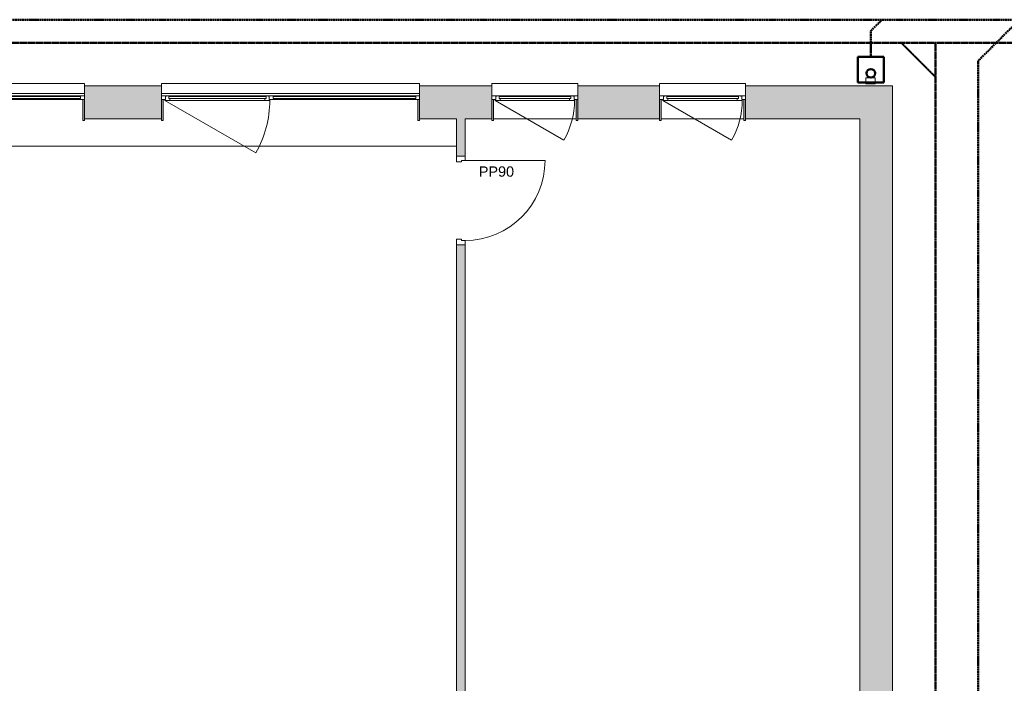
# Model space of a CAD drawing. Header units: millimetres. Extents: x -15787 to 43305, y -34460 to 16025.
# Tile 40 of 44: x 11925 to 23373, y 4901 to 12614. Entities that reach past the tile are written whole.
import ezdxf

# ---------------------------------------------------------------- set-up
doc = ezdxf.new("R2010")
doc.units = ezdxf.units.MM
doc.linetypes.add('Caché', pattern=[3, 2, -1])
doc.linetypes.add('Center 1_4_', pattern=[13.49375, 6.35, -2.38125, 2.38125, -2.38125])
for name, color, linetype, lineweight in [('A-ANNO-NOTE', 131, 'Continuous', 9), ('A-DETL', 90, 'Continuous', 50), ('A-DETL-GENF', 92, 'Continuous', 9), ('A-DOOR', 31, 'Continuous', 13), ('A-DOOR-FRAM', 31, 'Continuous', 13), ('A-FLOR', 192, 'Continuous', 9), ('A-GENM', 13, 'Continuous', 9), ('A-GLAZ', 151, 'Continuous', 9), ('A-WALL', 113, 'Continuous', 9), ('A-WALL-PATT', 111, 'Continuous', 9), ('I-WALL', 2, 'Continuous', 9)]:
    doc.layers.add(name, color=color, linetype=linetype, lineweight=lineweight)
doc.styles.add('Arial', font='arial.ttf', dxfattribs={"height": 120})

# ---------------------------------------------------------------- blocks, each defined once
blk = doc.blocks.new('PINT_ plein-vitré - P90 plein-7515870-RDC_Réseaux')
at = {"layer": 'A-DOOR', "color": 23}
blk.add_line((-465, 979), (-465, 49), dxfattribs=at)
blk.add_arc((-465, 49), 930, 360, 90, dxfattribs=at)
at = {"layer": 'A-DOOR-FRAM', "color": 23}
for p, q in [((-515, 49), (-465, 49)), ((-515, -49), (-515, 49)), ((-465, 49), (-465, 9)), ((-465, 9), (-450, 9)), ((-450, 9), (-450, -49)), ((450, -49), (450, 9)), ((450, 9), (465, 9)), ((465, 49), (515, 49)), ((465, 9), (465, 49)), ((515, 49), (515, -49)), ((-450, -49), (-515, -49)), ((515, -49), (450, -49))]:
    blk.add_line(p, q, dxfattribs=at)
blk = doc.blocks.new('Menuiserie Alu - 1V _ 1fixe - 300x180cm - Bavettes Alu-8180667-RDC_Réseaux')
at = {"layer": 'A-DETL-GENF', "color": 30}
blk.add_line((1461, -23.5), (404.9, 586.3), dxfattribs=at)
blk.add_arc((1461, -23.5), 1219.5, 150, 180, dxfattribs=at)
at = {"layer": 'A-GLAZ', "color": 30}
for p, q in [((-1500, -77.5), (-1500, -32.5)), ((-1500, -32.5), (-1441, -32.5)), ((-1441, -77.5), (-1500, -77.5)), ((-1500, -101.9), (1500, -101.9)), ((-1455, -68.5), (-1455, -44.5)), ((-1455, -44.5), (202.5, -44.5)), ((-1455, -44.5), (-1455, -68.5)), ((-1441, -44.5), (-1455, -44.5)), ((202.5, -68.5), (-1455, -68.5)), ((-1455, -68.5), (-1441, -68.5)), ((-1441, -32.5), (188.5, -32.5)), ((-1441, -32.5), (-1441, -44.5)), ((-1441, -68.5), (-1441, -77.5)), ((188.5, -77.5), (-1441, -77.5)), ((188.5, -32.5), (247.5, -32.5)), ((188.5, -44.5), (188.5, -32.5)), ((202.5, -44.5), (188.5, -44.5)), ((188.5, -68.5), (202.5, -68.5)), ((188.5, -77.5), (188.5, -68.5)), ((261.5, -77.5), (188.5, -77.5)), ((202.5, -44.5), (202.5, -68.5)), ((202.5, -68.5), (202.5, -44.5)), ((241.5, -23.5), (299.5, -23.5)), ((241.5, -32.5), (241.5, -23.5)), ((247.5, -32.5), (241.5, -32.5)), ((247.5, -32.5), (247.5, -72.5)), ((247.5, -72.5), (247.5, -32.5)), ((247.5, -72.5), (261.5, -72.5)), ((261.5, -72.5), (247.5, -72.5)), ((261.5, -72.5), (261.5, -77.5)), ((261.5, -77.5), (261.5, -72.5)), ((299.5, -77.5), (261.5, -77.5)), ((285.5, -68.5), (285.5, -44.5)), ((285.5, -44.5), (1417, -44.5)), ((285.5, -44.5), (285.5, -68.5)), ((299.5, -44.5), (285.5, -44.5)), ((1417, -68.5), (285.5, -68.5)), ((285.5, -68.5), (299.5, -68.5)), ((299.5, -23.5), (1403, -23.5)), ((299.5, -23.5), (299.5, -44.5)), ((299.5, -68.5), (299.5, -77.5)), ((1403, -77.5), (299.5, -77.5)), ((1403, -23.5), (1461, -23.5)), ((1403, -44.5), (1403, -23.5)), ((1417, -44.5), (1403, -44.5)), ((1403, -68.5), (1417, -68.5)), ((1403, -77.5), (1403, -68.5)), ((1441, -77.5), (1403, -77.5)), ((1417, -44.5), (1417, -68.5)), ((1417, -68.5), (1417, -44.5)), ((1441, -72.5), (1455, -72.5)), ((1441, -77.5), (1441, -72.5)), ((1441, -72.5), (1441, -77.5)), ((1455, -72.5), (1441, -72.5)), ((1500, -77.5), (1441, -77.5)), ((1455, -32.5), (1500, -32.5)), ((1455, -72.5), (1455, -32.5)), ((1455, -32.5), (1455, -72.5)), ((1461, -32.5), (1455, -32.5)), ((1461, -23.5), (1461, -32.5)), ((1500, -32.5), (1500, -77.5))]:
    blk.add_line(p, q, dxfattribs=at)
blk = doc.blocks.new('Menuiserie Alu - 1V - 100x180cm - Bavette Alu-8284131-RDC_Réseaux')
at = {"layer": 'A-DETL-GENF', "color": 30}
blk.add_line((461, -23), (-337, 438), dxfattribs=at)
blk.add_arc((461, -23), 922, 150, 180, dxfattribs=at)
at = {"layer": 'A-GLAZ', "color": 30}
for p, q in [((-500, -32), (-455, -32)), ((-500, -77), (-500, -32)), ((-441, -77), (-500, -77)), ((-461, -23), (-403, -23)), ((-461, -32), (-461, -23)), ((-455, -32), (-461, -32)), ((-455, -32), (-455, -72)), ((-455, -72), (-455, -32)), ((-455, -72), (-441, -72)), ((-441, -72), (-455, -72)), ((-441, -72), (-441, -77)), ((-441, -77), (-441, -72)), ((-403, -77), (-441, -77)), ((-417, -68), (-417, -44)), ((-417, -44), (417, -44)), ((-417, -44), (-417, -68)), ((-403, -44), (-417, -44)), ((417, -68), (-417, -68)), ((-417, -68), (-403, -68)), ((-403, -23), (403, -23)), ((-403, -23), (-403, -44)), ((-403, -68), (-403, -77)), ((403, -77), (-403, -77)), ((403, -23), (461, -23)), ((403, -44), (403, -23)), ((417, -44), (403, -44)), ((403, -68), (417, -68)), ((403, -77), (403, -68)), ((441, -77), (403, -77)), ((417, -44), (417, -68)), ((417, -68), (417, -44)), ((441, -72), (455, -72)), ((441, -77), (441, -72)), ((441, -72), (441, -77)), ((455, -72), (441, -72)), ((500, -77), (441, -77)), ((455, -32), (500, -32)), ((455, -72), (455, -32)), ((455, -32), (455, -72)), ((461, -32), (455, -32)), ((461, -23), (461, -32)), ((500, -32), (500, -77))]:
    blk.add_line(p, q, dxfattribs=at)
blk = doc.blocks.new('Bavette Aluminium - Bavelle Aluminium-7958409-RDC_Réseaux')
at = {"layer": 'A-GLAZ', "color": 30}
for p, q in [((-500, -142), (-500, -113)), ((500, -113), (500, -142)), ((500, -142), (-500, -142))]:
    blk.add_line(p, q, dxfattribs=at)
blk = doc.blocks.new('Descente EP avec décalage haut _hôte mur_ - Descente Rectangle 70x110mm-8024657-RDC_Réseaux')
at = {"layer": 'A-DETL-GENF', "color": 30}
for p, q in [((70, 216.5), (70, 286.5)), ((70, 286.5), (180, 286.5)), ((180, 286.5), (180, 216.5)), ((180, 216.5), (70, 216.5))]:
    blk.add_line(p, q, dxfattribs=at)
at = {"layer": 'A-GENM', "color": 30}
for p, q in [((180, 286.5), (70, 286.5)), ((70, 286.5), (70, 216.5)), ((180, 216.5), (180, 286.5)), ((70, 216.5), (180, 216.5))]:
    blk.add_line(p, q, dxfattribs=at)
blk = doc.blocks.new('Bavette Aluminium - Bavelle Aluminium-7958654-RDC_Réseaux')
at = {"layer": 'A-GLAZ', "color": 30}
for p, q in [((-1500, -142), (-1500, -113)), ((1500, -113), (1500, -142)), ((1500, -142), (-1500, -142))]:
    blk.add_line(p, q, dxfattribs=at)

msp = doc.modelspace()

# ---------------------------------------------------------------- hatches: boundary and pattern name
at = {"layer": 'A-WALL-PATT'}
h = msp.add_hatch(color=30, dxfattribs=at)
h.paths.add_polyline_path([(22072.2, 11463), (22072.2, 11844), (20365, 11844), (20365, 11731), (20365, 11730), (20365, 11463), (21885.8, 11463)])
h.paths.add_polyline_path([(19363.5, 11463), (19365, 11463), (19365, 11730), (19365, 11731), (19365, 11844), (18415, 11844), (18415, 11731), (18415, 11730), (18415, 11463), (18416.5, 11463)])
h.paths.add_polyline_path([(17415, 11463), (17415, 11730), (17415, 11731), (17415, 11844), (16575, 11844), (16575, 11731), (16575, 11730), (16575, 11463), (17413.5, 11463)])
h.paths.add_polyline_path([(13575, 11463), (13575, 11730), (13575, 11731), (13575, 11844), (12678.2, 11844), (12678.2, 11731), (12678.2, 11730), (12678.2, 11463), (13573.5, 11463)])
h.paths.add_polyline_path([(9676.7, 11463), (9678.2, 11463), (9678.2, 11730), (9678.2, 11731), (9678.2, 11844), (8817.5, 11844), (8817.5, 11731), (8817.5, 11730), (8817.5, 11463), (9642.1, 11463)])
h.paths.add_polyline_path([(7817.5, 11463), (7817.5, 11730), (7817.5, 11731), (7817.5, 11844), (6871.9, 11844), (6871.9, 11731), (6871.9, 11730), (6871.9, 11463), (7816, 11463)])
h.paths.add_polyline_path([(5870.4, 11463), (5871.9, 11463), (5871.9, 11730), (5871.9, 11731), (5871.9, 11844), (4926.3, 11844), (4926.3, 11731), (4926.3, 11730), (4926.3, 11463), (4933, 11463)])
h.paths.add_polyline_path([(3630.6, 11463), (3926.3, 11463), (3926.3, 11730), (3926.3, 11731), (3926.3, 11844), (3085.6, 11844), (3085.6, 11731), (3085.6, 11730), (3085.6, 11463), (3532.6, 11463)])
h.paths.add_polyline_path([(84.1, 11463), (85.6, 11463), (85.6, 11730), (85.6, 11731), (85.6, 11844), (-811, 11844), (-811, 11731), (-811, 11730), (-811, 11463), (-717.9, 11463)])
h.paths.add_polyline_path([(-3812.5, 11463), (-3811, 11463), (-3811, 11730), (-3811, 11731), (-3811, 11844), (-4261, 11844), (-4261, 11463), (-4014.3, 11463)])
for points in [[(12659.2, 11443), (12678.2, 11443), (12678.2, 11686), (12659.2, 11686)], [(13575, 11443), (13594, 11443), (13594, 11686), (13575, 11686)], [(16556, 11443), (16575, 11443), (16575, 11686), (16556, 11686)], [(17415, 11443), (17434, 11443), (17434, 11686), (17415, 11686)], [(18396, 11443), (18415, 11443), (18415, 11686), (18396, 11686)], [(19365, 11443), (19384, 11443), (19384, 11686), (19365, 11686)], [(20346, 11443), (20365, 11443), (20365, 11686), (20346, 11686)], [(22072.2, 2060.5), (22072.2, 11463), (21691.2, 11463), (21691.2, 2060.5), (21885.8, 2060.5)]]:
    msp.add_hatch(color=30, dxfattribs=at).paths.add_polyline_path(points)
h = msp.add_hatch(color=30, dxfattribs=at)
h.paths.add_polyline_path([(17005, 2060.5), (17103, 2060.5), (17103, 9998), (17005, 9998), (17005, 2646)])
h.paths.add_polyline_path([(17005, 11028), (17103, 11028), (17103, 11463), (17005, 11463)])

# ---------------------------------------------------------------- linework, layer by layer
at = {"layer": 'A-DETL', "linetype": 'Center 1_4_'}
for p, q in [((-5062, 12614.5), (24694.7, 12614.5)), ((21820.7, 12484), (21951.2, 12614.5)), ((23070.7, 12137.5), (23547.7, 12614.5)), ((21820.7, 12184), (21820.7, 12484)), ((23070.7, 1837.5), (23070.7, 12137.5))]:
    msp.add_line(p, q, dxfattribs=at)
at = {"layer": 'A-DETL', "linetype": 'Caché'}
for p, q in [((-4802, 12344), (22572.2, 12344)), ((22176.7, 12344), (22572.2, 11948.5)), ((22572.2, 12344), (22572.2, 1679.5)), ((22572.2, 12344), (24472.2, 12344))]:
    msp.add_line(p, q, dxfattribs=at)
at = {"layer": 'A-DETL'}
for p, q in [((21670.7, 12184), (21970.7, 12184)), ((21670.7, 11884), (21670.7, 12184)), ((21970.7, 12184), (21970.7, 11884)), ((21970.7, 11884), (21670.7, 11884))]:
    msp.add_line(p, q, dxfattribs=at)
msp.add_circle((21820.7, 11991.1), 50, dxfattribs=at)
at = {"layer": 'A-FLOR', "color": 30}
msp.add_line((9211.2, 11143), (17005, 11143), dxfattribs=at)
at = {"layer": 'A-WALL', "color": 23, "lineweight": 13}
for p, q in [((13575, 11844), (12678.2, 11844)), ((12678.2, 11844), (12678.2, 11731)), ((13575, 11731), (13575, 11844)), ((17415, 11844), (16575, 11844)), ((16575, 11844), (16575, 11731)), ((17415, 11731), (17415, 11844)), ((19365, 11844), (18415, 11844)), ((18415, 11844), (18415, 11731)), ((19365, 11731), (19365, 11844)), ((22072.2, 11844), (20365, 11844)), ((20365, 11844), (20365, 11731)), ((22072.2, 1679.5), (22072.2, 11844)), ((12678.2, 11731), (12679.7, 11731)), ((12679.7, 11730), (12678.2, 11730)), ((12679.7, 11731), (12679.7, 11730)), ((13573.5, 11730), (13573.5, 11731)), ((13573.5, 11731), (13575, 11731)), ((13575, 11730), (13573.5, 11730)), ((16575, 11731), (16576.5, 11731)), ((16576.5, 11730), (16575, 11730)), ((16576.5, 11731), (16576.5, 11730)), ((17413.5, 11730), (17413.5, 11731)), ((17413.5, 11731), (17415, 11731)), ((17415, 11730), (17413.5, 11730)), ((18415, 11731), (18416.5, 11731)), ((18416.5, 11730), (18415, 11730)), ((18416.5, 11731), (18416.5, 11730)), ((19363.5, 11730), (19363.5, 11731)), ((19363.5, 11731), (19365, 11731)), ((19365, 11730), (19363.5, 11730)), ((20365, 11731), (20366.5, 11731)), ((20366.5, 11730), (20365, 11730)), ((20366.5, 11731), (20366.5, 11730)), ((12678.2, 11463), (13575, 11463)), ((16575, 11463), (17005, 11463)), ((17103, 11463), (17415, 11463)), ((18415, 11463), (19365, 11463)), ((20365, 11463), (21691.2, 11463)), ((21691.2, 11463), (21691.2, 2060.5))]:
    msp.add_line(p, q, dxfattribs=at)
at = {"layer": 'A-WALL', "color": 30}
for p, q in [((18396, 11463), (17434, 11463)), ((20346, 11463), (19384, 11463))]:
    msp.add_line(p, q, dxfattribs=at)
at = {"layer": 'I-WALL', "color": 23, "lineweight": 13}
for p, q in [((12659.2, 11686), (12659.2, 11443)), ((12678.2, 11443), (12678.2, 11686)), ((13575, 11686), (13575, 11443)), ((13594, 11443), (13594, 11686)), ((16556, 11686), (16556, 11443)), ((16575, 11443), (16575, 11686)), ((17415, 11686), (17415, 11443)), ((17434, 11443), (17434, 11686)), ((18396, 11686), (18396, 11443)), ((18415, 11443), (18415, 11686)), ((19365, 11686), (19365, 11443)), ((19384, 11443), (19384, 11686)), ((20346, 11686), (20346, 11443)), ((20365, 11443), (20365, 11686)), ((17005, 11463), (17005, 11028)), ((17103, 11028), (17103, 11463)), ((12659.2, 11443), (12678.2, 11443)), ((13575, 11443), (13594, 11443)), ((16556, 11443), (16575, 11443)), ((17415, 11443), (17434, 11443)), ((18396, 11443), (18415, 11443)), ((19365, 11443), (19384, 11443)), ((20346, 11443), (20365, 11443)), ((17005, 11028), (17103, 11028)), ((17005, 9998), (17005, 2060.5)), ((17103, 9998), (17005, 9998)), ((17103, 2060.5), (17103, 9998))]:
    msp.add_line(p, q, dxfattribs=at)

# ---------------------------------------------------------------- block references
at = {"layer": 'A-DETL-GENF', "color": 30, "rotation": 180}
for p in [(17915, 11653.5), (19865, 11653.5)]:
    msp.add_blockref('Menuiserie Alu - 1V - 100x180cm - Bavette Alu-8284131-RDC_Réseaux', p, dxfattribs=at)
at = {"layer": 'A-DOOR', "color": 23, "rotation": 269.9999999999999}
msp.add_blockref('PINT_ plein-vitré - P90 plein-7515870-RDC_Réseaux', (17054, 10513), dxfattribs=at)
at = {"layer": 'A-GENM', "color": 30}
msp.add_blockref('Descente EP avec décalage haut _hôte mur_ - Descente Rectangle 70x110mm-8024657-RDC_Réseaux', (21691.2, 11653.5), dxfattribs=at)
at = {"layer": 'A-GLAZ', "color": 30, "rotation": 180}
for name, p in [('Bavette Aluminium - Bavelle Aluminium-7958654-RDC_Réseaux', (11178.2, 11731)), ('Bavette Aluminium - Bavelle Aluminium-7958654-RDC_Réseaux', (15075, 11731)), ('Bavette Aluminium - Bavelle Aluminium-7958409-RDC_Réseaux', (17915, 11731)), ('Bavette Aluminium - Bavelle Aluminium-7958409-RDC_Réseaux', (19865, 11731)), ('Menuiserie Alu - 1V _ 1fixe - 300x180cm - Bavettes Alu-8180667-RDC_Réseaux', (11178.2, 11653.5)), ('Menuiserie Alu - 1V _ 1fixe - 300x180cm - Bavettes Alu-8180667-RDC_Réseaux', (15075, 11653.5))]:
    msp.add_blockref(name, p, dxfattribs=at)

# ---------------------------------------------------------------- next in the draw order: texts
at = {"layer": 'A-ANNO-NOTE', "color": 30, "insert": (17263.2, 10909.5), "char_height": 120, "width": 513.08, "attachment_point": 1, "style": 'Arial', "bg_fill": 3, "box_fill_scale": 1.25, "bg_fill_color": 256, "bg_fill_true_color": 13158600, "bg_fill_transparency": 0}
msp.add_mtext('PP90', dxfattribs=at)

doc.saveas('drawing.dxf')
